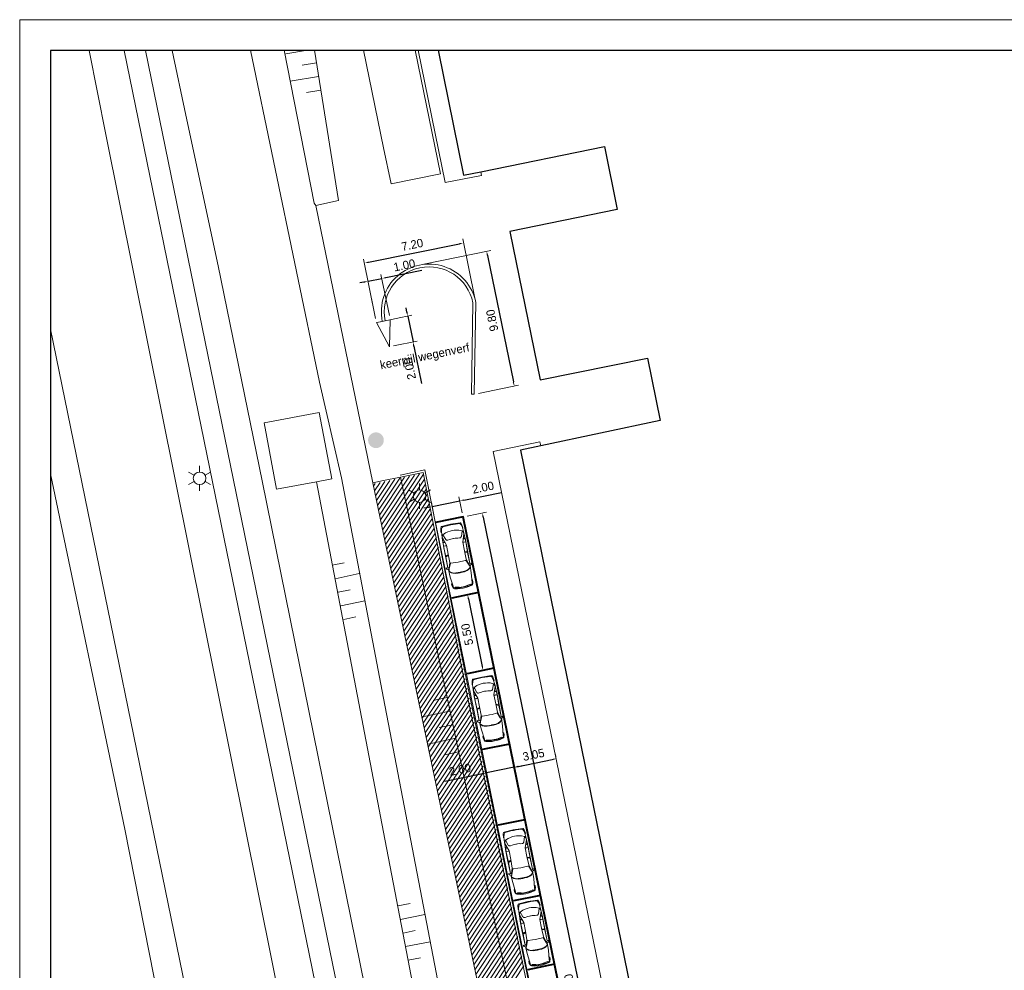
# Model space of a CAD drawing. Header units: metres. Extents: x 118574 to 118781, y 483563 to 483693.
# Tile 2 of 24: x 118574 to 118644, y 483626 to 483693. Entities that reach past the tile are written whole.
import ezdxf
from ezdxf.enums import TextEntityAlignment as Align

# ---------------------------------------------------------------- set-up
doc = ezdxf.new("R2010")
doc.units = ezdxf.units.M
doc.header["$MEASUREMENT"] = 0
doc.linetypes.add('DGN Style 2', pattern=[7.375726, 4.425436, -2.95029])
for name, color, linetype, lineweight in [('Kader', 7, 'Continuous', 0), ('Klemmfix', 7, 'Continuous', 0), ('Level 16', 7, 'Continuous', 0), ('Level 19', 7, 'Continuous', 0), ('Level 2', 7, 'Continuous', 0), ('Level 20', 7, 'Continuous', 0), ('Level 22', 7, 'Continuous', 0), ('Level 23', 7, 'Continuous', 0), ('Level 35', 7, 'Continuous', 0), ('Level 39', 7, 'Continuous', 0), ('Level 50', 7, 'Continuous', 0), ('Level 51', 7, 'Continuous', 0), ('Oml_ voetganger', 7, 'Continuous', 0)]:
    doc.layers.add(name, color=color, linetype=linetype, lineweight=lineweight)
doc.styles.add('Style-LOW_RES_FILLED', font='LOW_RES_FILLED.shx')
doc.dimstyles.get("Standard").update_dxf_attribs({"dimtxt": 0.18, "dimasz": 0.18, "dimexe": 0.18, "dimexo": 0.0625, "dimgap": 0.09, "dimtad": 0, "dimtih": 1, "dimtoh": 1, "dimdec": 4, "dimzin": 0, "dimdsep": 46, "dimtxsty": 'Standard', "dimcen": 0.09, "dimadec": 0, "dimazin": 0, "dimtfac": 1, "dimtdec": 4, "dimtofl": 0, "dimtmove": 0, "dimatfit": 3, "dimfxl": 1, "dimtolj": 1, "dimtzin": 0, "dimarcsym": 0})

# ---------------------------------------------------------------- blocks, each defined once
blk = doc.blocks.new('TALUD_1')
at = {"layer": 'Klemmfix', "color": 7, "linetype": 'Continuous', "lineweight": 0}
for p, q in [((-0.713, -0.001), (-0.712, -0.713)), ((-0.357, -0.001), (-0.355, -1.425)), ((-0.001, -0.001), (0, -0.713)), ((0.356, 0), (0.357, -1.426)), ((0.712, -0.001), (0.713, -0.713))]:
    blk.add_line(p, q, dxfattribs=at)
blk = doc.blocks.new('TALUD_14')
at = {"layer": 'Klemmfix', "color": 7, "linetype": 'Continuous', "lineweight": 0}
for p, q in [((-0.712, 0), (-0.712, -0.713)), ((-0.357, 0), (-0.356, -1.424)), ((0, -0.001), (0, -0.712)), ((0.356, 0), (0.356, -1.424)), ((0.712, 0), (0.712, -0.712))]:
    blk.add_line(p, q, dxfattribs=at)
blk = doc.blocks.new('LANTPL')
at = {"layer": 'Level 50', "color": 7, "linetype": 'Continuous', "lineweight": 13}
for p, q in [((0, 0.45), (0, 0.9)), ((-0.39, 0.225), (-0.78, 0.45)), ((0.779, 0.45), (0.389, 0.225)), ((-0.39, -0.225), (-0.78, -0.45)), ((0, -0.9), (0, -0.45)), ((0.779, -0.45), (0.389, -0.225))]:
    blk.add_line(p, q, dxfattribs=at)
blk.add_circle((0, 0), 0.45, dxfattribs=at)
blk = doc.blocks.new('BOOM')
at = {"layer": 'Oml_ voetganger', "linetype": 'Continuous', "lineweight": 0}
h = blk.add_hatch(color=7, dxfattribs=at)
edge = h.paths.add_edge_path()
edge.add_arc((0, 0), 0.56, 0, 360)
blk = doc.blocks.new('AUTO')
at = {"layer": 'Level 51', "color": 7, "linetype": 'Continuous', "lineweight": 0}
for p, q in [((-1.978, 1.385), (-2.04, 1.584)), ((-1.927, 1.383), (-1.981, 1.586)), ((-1.28, 1.371), (-1.277, 1.585)), ((-1.26, 1.584), (-1.263, 1.371)), ((-1.041, 1.435), (-1.033, 1.576)), ((-0.994, 1.449), (-0.984, 1.572)), ((-0.605, 1.557), (-0.473, 1.54)), ((-4.407, 1.179), (-4.422, 0.525)), ((-2.004, 0.213), (-2.074, 0.016)), ((-1.951, 0.213), (-2.015, 0.012)), ((-1.305, 0.196), (-1.313, -0.017)), ((-1.296, -0.017), (-1.288, 0.196)), ((-1.071, 0.122), (-1.068, -0.017)), ((-1.024, 0.106), (-1.019, -0.019)), ((-0.64, -0.019), (-0.507, -0.008))]:
    blk.add_line(p, q, dxfattribs=at)
at = {"layer": 'Level 51', "color": 7, "linetype": 'Continuous', "lineweight": 0, "extrusion": (0, 0, -1), "flags": 128}
for points in [[(4.486, 0.852), (4.479, 1.03), (4.443, 1.256), (4.386, 1.475), (4.344, 1.553), (4.283, 1.57), (4.169, 1.598), (4.029, 1.604), (4.013, 1.578), (4.01, 1.551)], [(2.969, 1.608), (3.514, 1.593), (4.204, 1.535), (4.301, 1.527), (4.363, 1.413), (4.398, 1.256), (4.407, 1.179), (4.374, 1.126), (4.383, 0.852)], [(4.374, 1.126), (4.355, 1.154), (4.299, 1.391), (4.332, 1.458)], [(3.155, 1.547), (3.245, 1.453), (3.297, 1.348), (3.35, 1.146), (3.361, 0.981), (3.368, 0.829)], [(2.973, 1.557), (3.094, 1.59), (3.149, 1.539), (3.19, 1.477), (3.28, 1.329), (3.316, 1.146), (3.327, 0.831), (3.329, 0.827)], [(2.933, 1.538), (2.554, 1.369), (2.565, 1.335), (2.592, 1.011), (2.593, 0.813)], [(2.89, 1.542), (2.494, 1.404), (1.883, 1.382), (1.245, 1.371), (0.675, 1.55), (0.587, 1.541), (0.535, 1.515), (0.475, 1.462), (0.458, 1.462), (0.361, 1.242), (0.33, 1.068), (0.311, 0.911), (0.303, 0.762)], [(2.845, 1.615), (1.86, 1.606), (1.095, 1.59), (0.688, 1.556)], [(2.841, 1.614), (2.046, 1.585), (1.392, 1.588), (0.605, 1.557), (0.221, 1.52), (0.021, 1.461), (-0.065, 1.415), (-0.092, 1.355), (-0.108, 0.943), (-0.114, 0.753)], [(0.458, 1.462), (0.843, 1.341), (0.867, 1.308), (0.904, 1.289), (0.913, 1.255), (0.913, 1.202), (0.905, 1.08), (0.887, 0.984), (0.888, 0.879), (0.882, 0.791), (0.88, 0.775)], [(0.282, 1.522), (0.238, 1.557), (-0.033, 1.511), (-0.12, 1.467), (-0.137, 1.433), (-0.154, 0.738)], [(4.486, 0.852), (4.486, 0.675), (4.461, 0.447), (4.415, 0.227), (4.374, 0.146), (4.314, 0.127), (4.201, 0.096), (4.061, 0.082), (4.045, 0.109), (4.041, 0.134)], [(3.003, 0.033), (3.546, 0.071), (4.234, 0.159), (4.331, 0.17), (4.387, 0.287), (4.417, 0.445), (4.422, 0.525), (4.386, 0.576), (4.383, 0.852)], [(3.187, 0.102), (3.271, 0.201), (3.32, 0.306), (3.364, 0.511), (3.368, 0.677), (3.368, 0.829)], [(2.986, 0.09), (3.128, 0.056), (3.178, 0.11), (3.219, 0.174), (3.302, 0.325), (3.33, 0.509), (3.327, 0.824), (3.329, 0.827)], [(2.963, 0.103), (2.579, 0.255), (2.586, 0.29), (2.601, 0.613), (2.593, 0.813)], [(2.921, 0.096), (2.518, 0.216), (1.908, 0.211), (1.27, 0.196), (0.708, -0.008), (0.622, -0.003), (0.568, 0.021), (0.506, 0.071), (0.489, 0.07), (0.382, 0.284), (0.34, 0.458), (0.318, 0.615), (0.303, 0.762)], [(2.875, 0.02), (2.079, 0.015), (1.427, -0.017), (0.64, -0.019), (0.252, 0.001), (0.052, 0.053), (-0.038, 0.095), (-0.067, 0.154), (-0.1, 0.564), (-0.114, 0.753)], [(0.489, 0.07), (0.869, 0.206), (0.892, 0.243), (0.926, 0.262), (0.933, 0.297), (0.931, 0.35), (0.917, 0.471), (0.896, 0.566), (0.893, 0.672), (0.881, 0.758), (0.88, 0.775)], [(0.315, 0.002), (0.273, -0.033), (0, 0), (-0.088, 0.039), (-0.108, 0.075), (-0.154, 0.738)], [(4.386, 0.576), (4.369, 0.545), (4.323, 0.307), (4.359, 0.244)], [(2.879, 0.023), (1.894, -0.012), (1.131, -0.03), (0.722, -0.014)]]:
    blk.add_lwpolyline(points, dxfattribs=at)
for points in [[(2.814, 1.738), (2.867, 1.738), (2.92, 1.702), (2.964, 1.642), (2.974, 1.583), (2.948, 1.537), (2.896, 1.537), (2.876, 1.554), (2.814, 1.738)], [(2.853, -0.104), (2.906, -0.101), (2.959, -0.063), (2.999, -0.002), (3.007, 0.06), (2.977, 0.103), (2.925, 0.101), (2.908, 0.082), (2.853, -0.104)]]:
    blk.add_lwpolyline(points, close=True, dxfattribs=at)
blk = doc.blocks.new('A1')
at = {"layer": 'Kader', "color": 7, "linetype": 'Continuous', "lineweight": 0, "flags": 128}
blk.add_lwpolyline([(-0.42, -0.297), (0.42, -0.297), (0.42, 0.297), (-0.42, 0.297), (-0.42, -0.297)], close=True, dxfattribs=at)
at = {"layer": 'Kader', "color": 7, "linetype": 'Continuous', "lineweight": 30, "flags": 128}
blk.add_lwpolyline([(-0.41, -0.287), (0.41, -0.287), (0.41, 0.287), (-0.41, 0.287), (-0.41, -0.287)], close=True, dxfattribs=at)
blk = doc.blocks.new('*D52')
at = {"layer": 'Defpoints', "color": 0, "linetype": 'Continuous'}
for p in [(118599.489, 483671.649), (118600.406, 483669.921), (118602.087, 483670.265)]:
    blk.add_point(p, dxfattribs=at)
at = {"layer": 'Kader', "color": 0, "linetype": 'Continuous', "lineweight": -2}
for p, q in [((118601.651, 483672.397), (118601.591, 483672.691)), ((118601.711, 483672.103), (118602.087, 483670.265)), ((118602.147, 483669.971), (118602.694, 483667.298))]:
    blk.add_line(p, q, dxfattribs=at)
at = {"layer": 'Kader', "color": 7, "linetype": 'Continuous', "lineweight": 0}
for p, q in [((118599.782, 483671.709), (118602.005, 483672.163)), ((118600.7, 483669.981), (118602.381, 483670.325))]:
    blk.add_line(p, q, dxfattribs=at)
at = {"layer": 'Kader', "color": 0, "linetype": 'Continuous'}
for points in [[(118601.602, 483672.387), (118601.7, 483672.407), (118601.711, 483672.103)], [(118602.098, 483669.961), (118602.196, 483669.981), (118602.087, 483670.265)]]:
    blk.add_solid(points, dxfattribs=at)
at = {"layer": 'Kader', "color": 0, "linetype": 'Continuous', "lineweight": 0, "insert": (118601.862, 483668.367), "char_height": 0.6, "attachment_point": 5, "rotation": 101.55828, "style": 'Style-LOW_RES_FILLED'}
blk.add_mtext('2.00', dxfattribs=at)
blk = doc.blocks.new('*D54')
at = {"layer": 'Defpoints', "color": 0, "linetype": 'Continuous'}
for p in [(118605.687, 483677.32), (118606.554, 483673.079), (118599.489, 483671.649)]:
    blk.add_point(p, dxfattribs=at)
at = {"layer": 'Kader', "color": 7, "linetype": 'Continuous', "lineweight": 0}
for p, q in [((118606.494, 483673.373), (118605.627, 483677.614)), ((118599.428, 483671.943), (118598.564, 483676.169))]:
    blk.add_line(p, q, dxfattribs=at)
at = {"layer": 'Kader', "color": 0, "linetype": 'Continuous', "lineweight": -2}
blk.add_line((118598.918, 483675.935), (118605.393, 483677.259), dxfattribs=at)
at = {"layer": 'Kader', "color": 0, "linetype": 'Continuous'}
for points in [[(118605.383, 483677.308), (118605.403, 483677.211), (118605.687, 483677.32)], [(118598.908, 483675.984), (118598.928, 483675.886), (118598.624, 483675.875)]]:
    blk.add_solid(points, dxfattribs=at)
at = {"layer": 'Kader', "color": 0, "linetype": 'Continuous', "lineweight": 0, "insert": (118602.035, 483677.185), "char_height": 0.6, "attachment_point": 5, "rotation": 11.55828, "style": 'Style-LOW_RES_FILLED'}
blk.add_mtext('7.20', dxfattribs=at)
blk = doc.blocks.new('*D56')
at = {"layer": 'Defpoints', "color": 0, "linetype": 'Continuous'}
for p in [(118602.554, 483675.743), (118609.293, 483667.123), (118606.45, 483666.542)]:
    blk.add_point(p, dxfattribs=at)
at = {"layer": 'Kader', "color": 7, "linetype": 'Continuous', "lineweight": 0}
for p, q in [((118602.848, 483675.803), (118607.624, 483676.78)), ((118606.743, 483666.602), (118609.587, 483667.183))]:
    blk.add_line(p, q, dxfattribs=at)
at = {"layer": 'Kader', "color": 0, "linetype": 'Continuous', "lineweight": -2}
blk.add_line((118607.391, 483676.426), (118609.233, 483667.417), dxfattribs=at)
at = {"layer": 'Kader', "color": 0, "linetype": 'Continuous'}
for points in [[(118607.342, 483676.416), (118607.44, 483676.436), (118607.33, 483676.72)], [(118609.184, 483667.407), (118609.282, 483667.427), (118609.293, 483667.123)]]:
    blk.add_solid(points, dxfattribs=at)
at = {"layer": 'Kader', "color": 0, "linetype": 'Continuous', "lineweight": 0, "insert": (118607.724, 483671.801), "char_height": 0.6, "attachment_point": 5, "rotation": 101.55828, "style": 'Style-LOW_RES_FILLED'}
blk.add_mtext('9.80', dxfattribs=at)
blk = doc.blocks.new('*D58')
at = {"layer": 'Defpoints', "color": 0, "linetype": 'Continuous'}
for p in [(118599.869, 483674.785), (118599.489, 483671.649), (118600.47, 483671.85)]:
    blk.add_point(p, dxfattribs=at)
at = {"layer": 'Kader', "color": 7, "linetype": 'Continuous', "lineweight": 0}
for p, q in [((118599.428, 483671.943), (118598.828, 483674.879)), ((118600.409, 483672.144), (118599.809, 483675.079))]:
    blk.add_line(p, q, dxfattribs=at)
at = {"layer": 'Kader', "color": 0, "linetype": 'Continuous', "lineweight": -2}
for p, q in [((118598.888, 483674.585), (118599.869, 483674.785)), ((118600.163, 483674.845), (118602.724, 483675.369)), ((118598.594, 483674.525), (118598.3, 483674.464))]:
    blk.add_line(p, q, dxfattribs=at)
at = {"layer": 'Kader', "color": 0, "linetype": 'Continuous'}
for points in [[(118600.153, 483674.894), (118600.173, 483674.797), (118599.869, 483674.785)], [(118598.584, 483674.574), (118598.604, 483674.476), (118598.888, 483674.585)]]:
    blk.add_solid(points, dxfattribs=at)
at = {"layer": 'Kader', "color": 0, "linetype": 'Continuous', "lineweight": 0, "insert": (118601.471, 483675.725), "char_height": 0.6, "attachment_point": 5, "rotation": 11.55828, "style": 'Style-LOW_RES_FILLED'}
blk.add_mtext('1.00', dxfattribs=at)
blk = doc.blocks.new('*D60')
at = {"layer": 'Defpoints', "color": 0, "linetype": 'Continuous'}
for p in [(118605.413, 483658.954), (118603.688, 483657.411), (118605.647, 483657.812)]:
    blk.add_point(p, dxfattribs=at)
at = {"layer": 'Kader', "color": 0, "linetype": 'Continuous', "lineweight": -2}
for p, q in [((118605.707, 483659.014), (118608.381, 483659.561)), ((118603.454, 483658.553), (118605.413, 483658.954)), ((118603.16, 483658.493), (118602.866, 483658.433))]:
    blk.add_line(p, q, dxfattribs=at)
at = {"layer": 'Kader', "color": 7, "linetype": 'Continuous', "lineweight": 0}
for p, q in [((118603.628, 483657.705), (118603.394, 483658.847)), ((118605.587, 483658.105), (118605.353, 483659.248))]:
    blk.add_line(p, q, dxfattribs=at)
at = {"layer": 'Kader', "color": 0, "linetype": 'Continuous'}
for points in [[(118605.697, 483659.063), (118605.717, 483658.965), (118605.413, 483658.954)], [(118603.15, 483658.542), (118603.17, 483658.444), (118603.454, 483658.553)]]:
    blk.add_solid(points, dxfattribs=at)
at = {"layer": 'Kader', "color": 0, "linetype": 'Continuous', "lineweight": 0, "insert": (118607.071, 483659.905), "char_height": 0.6, "attachment_point": 5, "rotation": 11.55828, "style": 'Style-LOW_RES_FILLED'}
blk.add_mtext('2.00', dxfattribs=at)
blk = doc.blocks.new('*D64')
at = {"layer": 'Defpoints', "color": 0, "linetype": 'Continuous'}
for p in [(118605.647, 483657.812), (118619.873, 483588.251), (118621.248, 483588.533)]:
    blk.add_point(p, dxfattribs=at)
at = {"layer": 'Kader', "color": 7, "linetype": 'Continuous', "lineweight": 0}
for p, q in [((118605.941, 483657.872), (118607.316, 483658.153)), ((118620.167, 483588.311), (118621.542, 483588.593))]:
    blk.add_line(p, q, dxfattribs=at)
at = {"layer": 'Kader', "color": 0, "linetype": 'Continuous', "lineweight": -2}
blk.add_line((118607.083, 483657.799), (118621.188, 483588.827), dxfattribs=at)
at = {"layer": 'Kader', "color": 0, "linetype": 'Continuous'}
for points in [[(118607.034, 483657.789), (118607.132, 483657.809), (118607.023, 483658.093)], [(118621.139, 483588.817), (118621.237, 483588.837), (118621.248, 483588.533)]]:
    blk.add_solid(points, dxfattribs=at)
at = {"layer": 'Kader', "color": 0, "linetype": 'Continuous', "lineweight": 0, "insert": (118613.323, 483624.29), "char_height": 0.6, "attachment_point": 5, "rotation": 101.55828, "style": 'Style-LOW_RES_FILLED'}
blk.add_mtext('71.50', dxfattribs=at)
blk = doc.blocks.new('*D66')
at = {"layer": 'Defpoints', "color": 0, "linetype": 'Continuous'}
for p in [(118606.749, 483652.423), (118606.871, 483646.834), (118607.08, 483646.877)]:
    blk.add_point(p, dxfattribs=at)
at = {"layer": 'Kader', "color": 7, "linetype": 'Continuous', "lineweight": 0}
for p, q in [((118606.455, 483652.363), (118605.684, 483652.205)), ((118607.165, 483646.894), (118607.374, 483646.937))]:
    blk.add_line(p, q, dxfattribs=at)
at = {"layer": 'Kader', "color": 0, "linetype": 'Continuous', "lineweight": -2}
blk.add_line((118606.038, 483651.971), (118607.02, 483647.171), dxfattribs=at)
at = {"layer": 'Kader', "color": 0, "linetype": 'Continuous'}
for points in [[(118605.989, 483651.961), (118606.087, 483651.981), (118605.978, 483652.265)], [(118606.971, 483647.161), (118607.069, 483647.181), (118607.08, 483646.877)]]:
    blk.add_solid(points, dxfattribs=at)
at = {"layer": 'Kader', "color": 0, "linetype": 'Continuous', "lineweight": 0, "insert": (118605.941, 483649.451), "char_height": 0.6, "attachment_point": 5, "rotation": 101.55828, "style": 'Style-LOW_RES_FILLED'}
blk.add_mtext('5.50', dxfattribs=at)
blk = doc.blocks.new('*D68')
at = {"layer": 'Defpoints', "color": 0, "linetype": 'Continuous'}
for p in [(118612.282, 483640.602), (118612.311, 483640.459), (118609.6, 483638.485)]:
    blk.add_point(p, dxfattribs=at)
at = {"layer": 'Kader', "color": 0, "linetype": 'Continuous', "lineweight": -2}
blk.add_line((118609.586, 483640.05), (118611.988, 483640.542), dxfattribs=at)
at = {"layer": 'Kader', "color": 7, "linetype": 'Continuous', "lineweight": 0}
for p, q in [((118612.251, 483640.753), (118612.222, 483640.896)), ((118609.54, 483638.779), (118609.232, 483640.284))]:
    blk.add_line(p, q, dxfattribs=at)
at = {"layer": 'Kader', "color": 0, "linetype": 'Continuous'}
for points in [[(118611.978, 483640.591), (118611.998, 483640.493), (118612.282, 483640.602)], [(118609.576, 483640.099), (118609.596, 483640.001), (118609.292, 483639.99)]]:
    blk.add_solid(points, dxfattribs=at)
at = {"layer": 'Kader', "color": 0, "linetype": 'Continuous', "lineweight": 0, "insert": (118610.667, 483640.884), "char_height": 0.6, "attachment_point": 5, "rotation": 11.55828, "style": 'Style-LOW_RES_FILLED'}
blk.add_mtext('3.05', dxfattribs=at)
blk = doc.blocks.new('*D92')
at = {"layer": 'Defpoints', "color": 0, "linetype": 'Continuous'}
for p in [(118609.292, 483639.99), (118607.329, 483639.598), (118607.331, 483639.589)]:
    blk.add_point(p, dxfattribs=at)
at = {"layer": 'Kader', "color": 7, "linetype": 'Continuous', "lineweight": 0}
for p, q in [((118607.271, 483639.883), (118607.269, 483639.892)), ((118609.232, 483640.284), (118609.23, 483640.293))]:
    blk.add_line(p, q, dxfattribs=at)
at = {"layer": 'Kader', "color": 0, "linetype": 'Continuous', "lineweight": -2}
for p, q in [((118609.29, 483639.999), (118607.329, 483639.598)), ((118609.584, 483640.059), (118609.878, 483640.119)), ((118607.035, 483639.538), (118604.362, 483638.991))]:
    blk.add_line(p, q, dxfattribs=at)
at = {"layer": 'Kader', "color": 0, "linetype": 'Continuous'}
for points in [[(118609.574, 483640.108), (118609.594, 483640.01), (118609.29, 483639.999)], [(118607.025, 483639.587), (118607.045, 483639.489), (118607.329, 483639.598)]]:
    blk.add_solid(points, dxfattribs=at)
at = {"layer": 'Kader', "color": 0, "linetype": 'Continuous', "lineweight": 0, "insert": (118605.431, 483639.822), "char_height": 0.6, "attachment_point": 5, "rotation": 11.55828, "style": 'Style-LOW_RES_FILLED'}
blk.add_mtext('2.00', dxfattribs=at)

msp = doc.modelspace()

# ---------------------------------------------------------------- linework, layer by layer
at = {"layer": 'Kader', "color": 1, "lineweight": 13}
for p, q in [((118606.354, 483673.061), (118606.25, 483666.545)), ((118606.554, 483673.079), (118606.45, 483666.542)), ((118599.904, 483671.734), (118599.489, 483671.649)), ((118599.489, 483671.649), (118600.406, 483669.921)), ((118600.47, 483671.85), (118600.1, 483671.774)), ((118600.406, 483669.921), (118600.47, 483671.85)), ((118603.688, 483657.411), (118605.647, 483657.812)), ((118603.688, 483657.411), (118609.198, 483630.468)), ((118605.647, 483657.812), (118611.157, 483630.869)), ((118611.157, 483630.869), (118619.873, 483588.251)), ((118609.198, 483630.468), (118617.914, 483587.851))]:
    msp.add_line(p, q, dxfattribs=at)
at = {"layer": 'Kader', "color": 96, "linetype": 'Continuous', "lineweight": 0}
for p, q in [((118599.856, 483657.257), (118602.194, 483660.796)), ((118599.929, 483656.913), (118602.544, 483660.873)), ((118600.001, 483656.568), (118602.828, 483660.849)), ((118599.279, 483660.012), (118599.391, 483660.182)), ((118599.351, 483659.667), (118599.742, 483660.259)), ((118599.423, 483659.323), (118600.092, 483660.335)), ((118599.495, 483658.979), (118600.442, 483660.412)), ((118599.568, 483658.634), (118600.793, 483660.489)), ((118599.64, 483658.29), (118601.143, 483660.566)), ((118599.712, 483657.946), (118601.493, 483660.643)), ((118599.784, 483657.601), (118601.844, 483660.719)), ((118600.073, 483656.224), (118602.898, 483660.502)), ((118600.145, 483655.88), (118602.969, 483660.156)), ((118600.217, 483655.535), (118603.04, 483659.809)), ((118600.29, 483655.191), (118603.111, 483659.463)), ((118600.362, 483654.847), (118603.182, 483659.116)), ((118600.434, 483654.502), (118603.252, 483658.77)), ((118600.506, 483654.158), (118603.323, 483658.424)), ((118600.578, 483653.814), (118603.394, 483658.077)), ((118600.65, 483653.469), (118603.465, 483657.731)), ((118600.723, 483653.125), (118603.536, 483657.384)), ((118600.795, 483652.781), (118603.607, 483657.038)), ((118600.867, 483652.436), (118603.677, 483656.691)), ((118600.939, 483652.092), (118603.748, 483656.345)), ((118601.011, 483651.747), (118603.819, 483655.999)), ((118601.084, 483651.403), (118603.89, 483655.652)), ((118601.156, 483651.059), (118603.961, 483655.306)), ((118601.228, 483650.714), (118604.031, 483654.959)), ((118601.3, 483650.37), (118604.102, 483654.613)), ((118601.372, 483650.026), (118604.173, 483654.266)), ((118601.445, 483649.681), (118604.244, 483653.92)), ((118601.517, 483649.337), (118604.315, 483653.574)), ((118601.589, 483648.993), (118604.385, 483653.227)), ((118601.661, 483648.648), (118604.456, 483652.881)), ((118601.733, 483648.304), (118604.527, 483652.534)), ((118601.806, 483647.96), (118604.598, 483652.188)), ((118601.878, 483647.615), (118604.669, 483651.841)), ((118601.95, 483647.271), (118604.739, 483651.495)), ((118602.022, 483646.927), (118604.81, 483651.149)), ((118602.094, 483646.582), (118604.881, 483650.802)), ((118602.166, 483646.238), (118604.952, 483650.456)), ((118602.239, 483645.894), (118605.023, 483650.109)), ((118602.311, 483645.549), (118605.094, 483649.763)), ((118602.383, 483645.205), (118605.164, 483649.416)), ((118602.455, 483644.861), (118605.235, 483649.07)), ((118602.527, 483644.516), (118605.306, 483648.724)), ((118602.6, 483644.172), (118605.377, 483648.377)), ((118602.672, 483643.828), (118605.448, 483648.031)), ((118602.744, 483643.483), (118605.518, 483647.684)), ((118602.816, 483643.139), (118605.589, 483647.338)), ((118602.888, 483642.795), (118605.66, 483646.991)), ((118602.961, 483642.45), (118605.731, 483646.645)), ((118603.033, 483642.106), (118605.802, 483646.299)), ((118603.105, 483641.762), (118605.872, 483645.952)), ((118603.177, 483641.417), (118605.943, 483645.606)), ((118603.249, 483641.073), (118606.014, 483645.259)), ((118603.321, 483640.729), (118606.085, 483644.913)), ((118603.394, 483640.384), (118606.156, 483644.566)), ((118603.466, 483640.04), (118606.227, 483644.22)), ((118603.538, 483639.695), (118606.297, 483643.874)), ((118603.61, 483639.351), (118606.368, 483643.527)), ((118603.682, 483639.007), (118606.439, 483643.181)), ((118603.755, 483638.662), (118606.51, 483642.834)), ((118603.827, 483638.318), (118606.581, 483642.488)), ((118603.899, 483637.974), (118606.651, 483642.141)), ((118603.971, 483637.629), (118606.722, 483641.795)), ((118604.043, 483637.285), (118606.793, 483641.449)), ((118604.115, 483636.941), (118606.864, 483641.102)), ((118604.188, 483636.596), (118606.935, 483640.756)), ((118604.26, 483636.252), (118607.005, 483640.409)), ((118604.332, 483635.908), (118607.076, 483640.063)), ((118604.404, 483635.563), (118607.147, 483639.716)), ((118604.476, 483635.219), (118607.218, 483639.37)), ((118604.549, 483634.875), (118607.289, 483639.024)), ((118604.621, 483634.53), (118607.359, 483638.677)), ((118604.693, 483634.186), (118607.43, 483638.331)), ((118604.765, 483633.842), (118607.501, 483637.984)), ((118604.837, 483633.497), (118607.572, 483637.638)), ((118604.91, 483633.153), (118607.643, 483637.291)), ((118604.982, 483632.809), (118607.714, 483636.945)), ((118605.054, 483632.464), (118607.784, 483636.599)), ((118605.126, 483632.12), (118607.855, 483636.252)), ((118605.198, 483631.776), (118607.926, 483635.906)), ((118605.27, 483631.431), (118607.997, 483635.559)), ((118605.343, 483631.087), (118608.068, 483635.213)), ((118605.415, 483630.743), (118608.138, 483634.866)), ((118605.487, 483630.398), (118608.209, 483634.52)), ((118605.559, 483630.054), (118608.28, 483634.174)), ((118605.631, 483629.71), (118608.351, 483633.827)), ((118605.704, 483629.365), (118608.422, 483633.481)), ((118605.776, 483629.021), (118608.492, 483633.134)), ((118605.848, 483628.676), (118608.563, 483632.788)), ((118605.92, 483628.332), (118608.634, 483632.441)), ((118605.992, 483627.988), (118608.705, 483632.095)), ((118606.065, 483627.643), (118608.776, 483631.749)), ((118606.137, 483627.299), (118608.847, 483631.402)), ((118606.209, 483626.955), (118608.917, 483631.056)), ((118606.281, 483626.61), (118608.988, 483630.709)), ((118606.353, 483626.266), (118609.059, 483630.363)), ((118606.425, 483625.922), (118609.13, 483630.016)), ((118606.498, 483625.577), (118609.201, 483629.67)), ((118606.57, 483625.233), (118609.271, 483629.324)), ((118606.642, 483624.889), (118609.342, 483628.977)), ((118606.714, 483624.544), (118609.413, 483628.631)), ((118606.786, 483624.2), (118609.484, 483628.284)), ((118606.859, 483623.856), (118609.555, 483627.938)), ((118606.931, 483623.511), (118609.625, 483627.591)), ((118607.003, 483623.167), (118609.696, 483627.245)), ((118607.075, 483622.823), (118609.767, 483626.899)), ((118607.147, 483622.478), (118609.838, 483626.552)), ((118607.22, 483622.134), (118609.909, 483626.206)), ((118607.292, 483621.79), (118609.979, 483625.859))]:
    msp.add_line(p, q, dxfattribs=at)
at = {"layer": 'Kader', "color": 1, "linetype": 'DGN Style 2', "lineweight": 13}
for p, q in [((118604.79, 483652.022), (118606.749, 483652.423)), ((118605.892, 483646.634), (118607.851, 483647.035)), ((118606.994, 483641.245), (118608.953, 483641.646)), ((118608.096, 483635.857), (118610.055, 483636.258)), ((118609.198, 483630.468), (118611.157, 483630.869)), ((118609.198, 483630.468), (118611.157, 483630.869)), ((118610.2, 483625.57), (118612.159, 483625.971))]:
    msp.add_line(p, q, dxfattribs=at)
at = {"layer": 'Kader', "color": 7, "linetype": 'Continuous', "lineweight": 30, "flags": 128}
for points in [[(118603.868, 483691.042), (118605.69, 483682.13), (118606.908, 483682.379)], [(118606.908, 483682.379), (118615.705, 483684.177), (118616.62, 483679.7), (118608.98, 483678.14), (118611.14, 483667.56), (118618.78, 483669.12), (118619.688, 483664.672), (118611.179, 483662.877)], [(118611.179, 483662.877), (118609.731, 483662.572), (118624.49, 483590.38), (118625.966, 483590.682)]]:
    msp.add_lwpolyline(points, dxfattribs=at)
at = {"layer": 'Kader', "color": 1, "lineweight": 13}
for radius, start in [(3.393, 11.24557), (3.193, 11.6223)]:
    msp.add_arc((118603.227, 483672.418), radius, start, 191.6223, dxfattribs=at)
at = {"layer": 'Klemmfix', "color": 7, "linetype": 'Continuous', "lineweight": 0}
for p, q in [((118594.568, 483691.03), (118593.033, 483690.784)), ((118595.217, 483690.135), (118594.203, 483689.973)), ((118595.373, 483689.161), (118593.345, 483688.837)), ((118595.529, 483688.187), (118594.515, 483688.025))]:
    msp.add_line(p, q, dxfattribs=at)
at = {"layer": 'Level 16', "color": 7, "linetype": 'Continuous', "lineweight": 0}
for p, q in [((118595.161, 483679.99), (118599.231, 483660.24)), ((118599.231, 483660.24), (118599.999, 483656.577))]:
    msp.add_line(p, q, dxfattribs=at)
at = {"layer": 'Level 16', "color": 7, "linetype": 'Continuous', "lineweight": 0, "flags": 128}
for points in [[(118599.999, 483644.912), (118596.99, 483660.59), (118595.904, 483665.334), (118595.43, 483667.4), (118590.532, 483691.024)], [(118592.928, 483691.028), (118595.061, 483680.15), (118595.161, 483679.99)], [(118576.295, 483660.889), (118581.57, 483635.598), (118594.713, 483568.958)], [(118599.999, 483656.577), (118614.26, 483588.55), (118614.492, 483583.952), (118616.874, 483572.15), (118701.761, 483580.222), (118702.06, 483577.022), (118615.79, 483569.28), (118615.721, 483569.28), (118615.551, 483569.29), (118615.383, 483569.317), (118615.218, 483569.358), (118615.058, 483569.415), (118614.903, 483569.486), (118614.756, 483569.57), (118614.617, 483569.668), (118614.488, 483569.779), (118614.369, 483569.901), (118614.262, 483570.033), (118614.168, 483570.174), (118614.087, 483570.324), (118614.02, 483570.48), (118611.24, 483586.34), (118599.999, 483644.912)]]:
    msp.add_lwpolyline(points, dxfattribs=at)
at = {"layer": 'Level 19', "color": 7, "linetype": 'Continuous', "lineweight": 0}
for p, q in [((118595.211, 483660.313), (118599.999, 483635.364)), ((118599.999, 483660.399), (118599.231, 483660.24)), ((118601.196, 483660.647), (118599.999, 483660.399))]:
    msp.add_line(p, q, dxfattribs=at)
at = {"layer": 'Level 19', "color": 7, "linetype": 'Continuous', "lineweight": 0, "flags": 128}
for points in [[(118595.073, 483691.031), (118596.789, 483680.328), (118595.161, 483679.99)], [(118597.121, 483569.451), (118576.295, 483671.174)], [(118595.211, 483660.313), (118592.38, 483659.78), (118591.49, 483664.51), (118595.42, 483665.25), (118596.31, 483660.52), (118595.211, 483660.313)], [(118614.317, 483605.34), (118606.027, 483645.51), (118602.919, 483661.158), (118601.166, 483660.794)], [(118614.17, 483605.31), (118605.88, 483645.48), (118602.801, 483660.98), (118601.196, 483660.647)], [(118601.196, 483660.647), (118616.869, 483586.585)], [(118613.249, 483567.633), (118613.075, 483567.811), (118612.912, 483567.998), (118612.761, 483568.195), (118612.622, 483568.401), (118612.495, 483568.615), (118612.382, 483568.837), (118612.283, 483569.065), (118612.197, 483569.298), (118612.126, 483569.536), (118612.069, 483569.778), (118612.027, 483570.023), (118612, 483570.27), (118608.551, 483590.803), (118599.999, 483635.364)]]:
    msp.add_lwpolyline(points, dxfattribs=at)
at = {"layer": 'Level 2', "color": 7, "linetype": 'Continuous', "lineweight": 13}
msp.add_line((118600.526, 483681.527), (118599.999, 483684.095), dxfattribs=at)
at = {"layer": 'Level 2', "color": 7, "linetype": 'Continuous', "lineweight": 13, "flags": 128}
for points in [[(118599.999, 483684.095), (118598.575, 483691.035)], [(118602.235, 483691.04), (118604.034, 483682.244), (118600.526, 483681.527)]]:
    msp.add_lwpolyline(points, dxfattribs=at)
at = {"layer": 'Level 20', "color": 3, "lineweight": 40}
for p, q in [((118606.749, 483652.423), (118604.84, 483652.031)), ((118607.851, 483647.036), (118605.942, 483646.643)), ((118608.953, 483641.647), (118607.044, 483641.255)), ((118610.055, 483636.259), (118608.146, 483635.866)), ((118611.157, 483630.87), (118609.248, 483630.478)), ((118612.159, 483625.972), (118610.25, 483625.579))]:
    msp.add_line(p, q, dxfattribs=at)
at = {"layer": 'Level 20', "color": 230, "lineweight": 40, "flags": 128}
msp.add_lwpolyline([(118617.914, 483587.851), (118619.873, 483588.251), (118605.647, 483657.812), (118603.688, 483657.411)], dxfattribs=at)
at = {"layer": 'Level 22', "color": 7, "linetype": 'Continuous', "lineweight": 0, "flags": 128}
for points in [[(118606.908, 483682.379), (118606.961, 483682.12), (118604.37, 483681.61), (118602.461, 483691.041)], [(118625.966, 483590.682), (118626.026, 483590.383), (118622.696, 483589.713), (118607.8, 483662.48), (118611.121, 483663.16), (118611.179, 483662.877)]]:
    msp.add_lwpolyline(points, dxfattribs=at)
at = {"layer": 'Level 23', "color": 7, "linetype": 'Continuous', "lineweight": 0, "flags": 128}
for points in [[(118599.999, 483586.686), (118580.227, 483685.044), (118579.028, 483691.009)], [(118584.949, 483691.017), (118585.931, 483686.4), (118588.211, 483675.68), (118591.358, 483660.372), (118599.999, 483617.815)]]:
    msp.add_lwpolyline(points, dxfattribs=at)
at = {"layer": 'Level 35', "color": 5}
msp.add_line((118606.25, 483666.545), (118606.45, 483666.542), dxfattribs=at)
at = {"layer": 'Level 39', "color": 7, "linetype": 'Continuous', "lineweight": 13, "flags": 128}
for points in [[(118599.999, 483600.868), (118581.533, 483691.012)], [(118599.999, 483608.301), (118583.051, 483691.014)]]:
    msp.add_lwpolyline(points, dxfattribs=at)

# ---------------------------------------------------------------- block references
at = {"layer": 'Kader', "color": 7, "linetype": 'Continuous', "lineweight": 0, "xscale": 220, "yscale": 220, "zscale": 220}
msp.add_blockref('A1', (118666.495, 483627.865), dxfattribs=at)
at = {"layer": 'Klemmfix', "color": 7, "linetype": 'Continuous', "lineweight": 0}
for name, p, xscale, yscale, zscale, rotation in [('TALUD_14', (118596.755, 483652.445), 2.769997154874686, 1.227051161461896, 2.769997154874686, 102.0538150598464), ('TALUD_14', (118604.925, 483643.026), 2.769998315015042, 1.417576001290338, 2.769998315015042, 281.9594721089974), ('TALUD_1', (118601.375, 483628.196), 2.769999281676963, 1.249592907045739, 2.769999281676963, 100.8912931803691)]:
    msp.add_blockref(name, p, dxfattribs=dict(at, xscale=xscale, yscale=yscale, zscale=zscale, rotation=rotation))
at = {"layer": 'Level 50', "color": 7, "linetype": 'Continuous', "lineweight": 13}
for p in [(118586.901, 483660.56), (118602.551, 483659.29)]:
    msp.add_blockref('LANTPL', p, dxfattribs=at)
at = {"layer": 'Level 51', "color": 7, "linetype": 'Continuous', "lineweight": 0, "extrusion": (0, 0, -1), "xscale": 0.9999992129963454, "yscale": 0.9999992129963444, "zscale": 0.9999992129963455, "rotation": 80.22717331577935}
for p in [(-118604.065, 483657.018), (-118606.289, 483646.141), (-118608.514, 483635.263), (-118609.557, 483630.161)]:
    msp.add_blockref('AUTO', p, dxfattribs=at)
at = {"layer": 'Oml_ voetganger', "color": 7, "linetype": 'Continuous', "lineweight": 0}
msp.add_blockref('BOOM', (118599.45, 483663.272), dxfattribs=at)

# ---------------------------------------------------------------- texts
at = {"layer": 'Kader', "color": 7, "linetype": 'Continuous', "lineweight": 0, "style": 'Style-LOW_RES_FILLED'}
msp.add_text('keerpijl wegenverf', height=0.6, rotation=11.55828, dxfattribs=at).set_placement((118599.691, 483668.903), align=Align.TOP_LEFT)

# ---------------------------------------------------------------- dimensions: what is measured, and where the dimension line sits
at = {"layer": 'Kader', "color": 7, "linetype": 'Continuous', "lineweight": 0}
for base, p1, p2, angle, text, picture, middle in [((118605.687, 483677.32), (118599.489, 483671.649), (118606.554, 483673.079), 11.55828, '7.20', '*D54', (118602.035, 483677.185)), ((118609.293, 483667.123), (118602.554, 483675.743), (118606.45, 483666.542), 281.55828, '9.80', '*D56', (118607.724, 483671.801)), ((118602.087, 483670.265), (118599.489, 483671.649), (118600.406, 483669.921), 281.55828, '2.00', '*D52', (118601.862, 483668.367))]:
    dim = msp.add_linear_dim(base=base, p1=p1, p2=p2, angle=angle, text=text, dimstyle='Standard', override={"dimtxt": 0.6, "dimasz": 0.3, "dimexe": 0.3, "dimexo": 0.3, "dimgap": 0.3, "dimtad": 1, "dimtih": 0, "dimtoh": 0, "dimdec": 2, "dimzin": 3, "dimtxsty": 'Style-LOW_RES_FILLED', "dimclre": 7, "dimtp": 0.01, "dimtm": 0.01, "dimtdec": 2, "dimtofl": 1, "dimatfit": 1, "dimtolj": 0, "dimtzin": 3, "dimlwe": 0}, dxfattribs=at)
    dim.commit()
    dim.dimension.update_dxf_attribs({"geometry": picture, "text_midpoint": middle})
for base, p1, p2, angle, picture, middle in [((118599.869, 483674.785), (118599.489, 483671.649), (118600.47, 483671.85), 11.55828, '*D58', (118601.471, 483675.725)), ((118605.413, 483658.954), (118603.688, 483657.411), (118605.647, 483657.812), 11.55828, '*D60', (118607.071, 483659.905)), ((118607.08, 483646.877), (118606.749, 483652.423), (118606.871, 483646.834), 281.55828, '*D66', (118605.941, 483649.451)), ((118612.282, 483640.602), (118609.6, 483638.485), (118612.311, 483640.459), 11.55828, '*D68', (118610.667, 483640.884)), ((118607.329, 483639.598), (118609.292, 483639.99), (118607.331, 483639.589), 191.55828, '*D92', (118605.431, 483639.822))]:
    dim = msp.add_linear_dim(base=base, p1=p1, p2=p2, angle=angle, dimstyle='Standard', override={"dimtxt": 0.6, "dimasz": 0.3, "dimexe": 0.3, "dimexo": 0.3, "dimgap": 0.3, "dimtad": 1, "dimtih": 0, "dimtoh": 0, "dimdec": 2, "dimzin": 3, "dimtxsty": 'Style-LOW_RES_FILLED', "dimclre": 7, "dimtp": 0.01, "dimtm": 0.01, "dimtdec": 2, "dimtofl": 1, "dimatfit": 1, "dimtolj": 0, "dimtzin": 3, "dimlwe": 0}, dxfattribs=at)
    dim.commit()
    dim.dimension.update_dxf_attribs({"geometry": picture, "text_midpoint": middle})
dim = msp.add_linear_dim(base=(118621.248, 483588.533), p1=(118605.647, 483657.812), p2=(118619.873, 483588.251), angle=281.55828, text='71.50', dimstyle='Standard', override={"dimtxt": 0.6, "dimasz": 0.3, "dimexe": 0.3, "dimexo": 0.3, "dimgap": 0.3, "dimtad": 1, "dimtih": 0, "dimtoh": 0, "dimdec": 2, "dimzin": 3, "dimtxsty": 'Style-LOW_RES_FILLED', "dimclre": 7, "dimtp": 0.01, "dimtm": 0.01, "dimtdec": 2, "dimtofl": 1, "dimatfit": 1, "dimtolj": 0, "dimtzin": 3, "dimlwe": 0}, dxfattribs=at)
dim.commit()
dim.dimension.update_dxf_attribs({"geometry": '*D64', "text_midpoint": (118613.911, 483624.41), "dimtype": 160})

doc.saveas('drawing.dxf')
